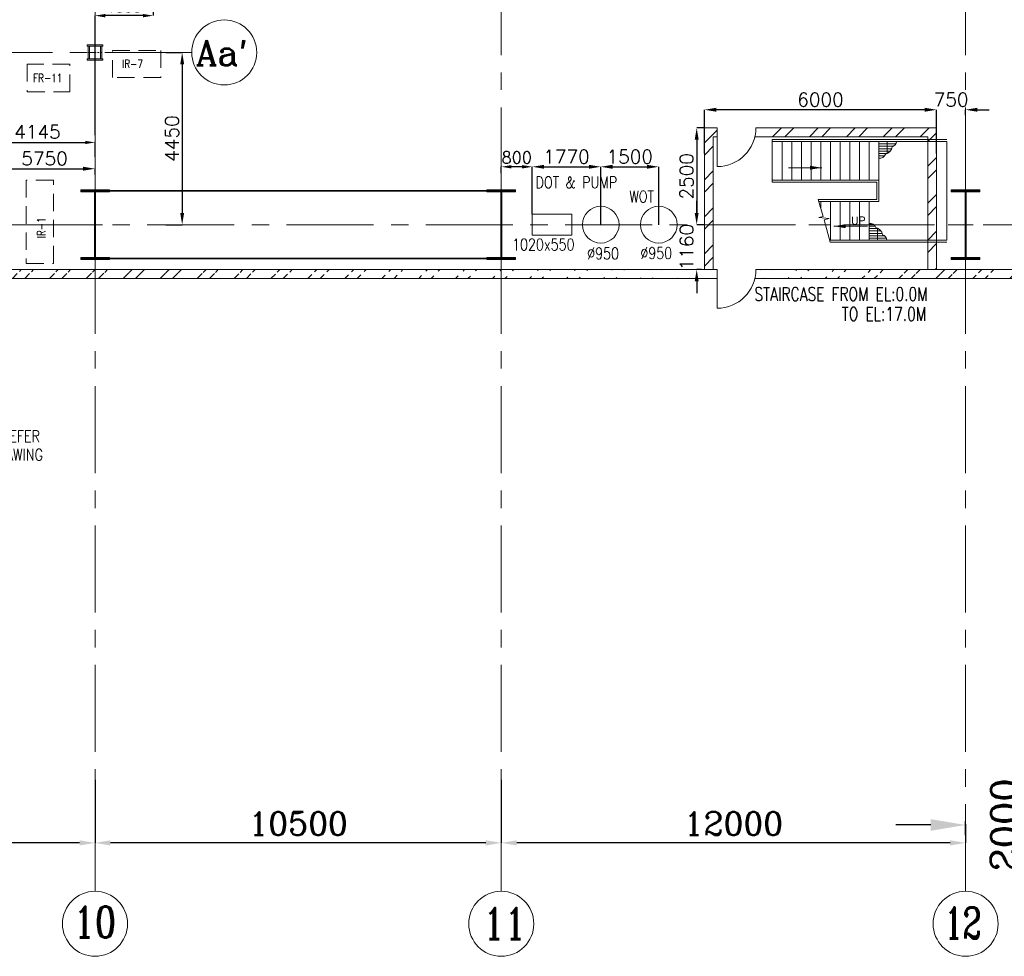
# Model space of a CAD drawing. Header units: inches. Extents: x 0 to 1545919, y 0 to 23143738.
# Tile 132 of 197: x 129344 to 154790, y 120237 to 144432. Entities that reach past the tile are written whole.
import ezdxf

# ---------------------------------------------------------------- set-up
doc = ezdxf.new("R2010")
doc.units = ezdxf.units.IN
doc.header["$LTSCALE"] = 1800
doc.header["$MEASUREMENT"] = 0
for name, pattern in [('CENTER', [2, 1.25, -0.25, 0.25, -0.25]), ('CENTER2', [1.125, 0.75, -0.125, 0.125, -0.125]), ('HIDDEN', [0.375, 0.25, -0.125])]:
    doc.linetypes.add(name, pattern=pattern)
doc.layers.get('0').update_dxf_attribs({"color": 253, "lineweight": 5})
doc.layers.get('Defpoints').update_dxf_attribs({"lineweight": 18})
for name, color, linetype, lineweight in [('A-REMOVABLE GRATING', 252, 'Continuous', 9), ('AUX COL', 1, 'Continuous', 18), ('BRACING', 1, 'HIDDEN', 18), ('CEN', 8, 'CENTER', 18), ('COL', 1, 'Continuous', 18), ('DIM', 4, 'Continuous', 18), ('DOOR', 235, 'Continuous', 13), ('EQUIP', 8, 'HIDDEN', 9), ('EXPERIMENT', 6, 'Continuous', 18), ('GRID', 251, 'CENTER', 18), ('STAIR', 2, 'Continuous', 18), ('TEXT', 3, 'Continuous', 18), ('TXT', 3, 'Continuous', 18), ('WALL', 6, 'Continuous', 18)]:
    doc.layers.add(name, color=color, linetype=linetype, lineweight=lineweight)
doc.styles.add('COMPLEX', font='complex')
doc.styles.add('ROMANC', font='ROMANC.SHX')
doc.styles.add('ROMANS', font='romans.shx')
doc.styles.add('S3', font='simplex.shx', dxfattribs={"width": 0.75, "height": 320})
doc.linetypes.add('FENCELINE1', pattern='A,0.25,-0.1,[133,ltypeshp.shx,S=0.1,R=0,X=-0.1,Y=0],-0.1,1', length=1.45)
doc.dimstyles.new('K2', dxfattribs={"dimtxt": 600, "dimasz": 400, "dimexe": 200, "dimexo": 200, "dimgap": 200, "dimtad": 1, "dimdec": 0, "dimzin": 0, "dimdsep": 46, "dimtxsty": 'ROMANC', "dimcen": 0.09, "dimclrd": 256, "dimclrt": 4, "dimadec": 0, "dimazin": 0, "dimtfac": 1, "dimtdec": 0, "dimtofl": 0, "dimtmove": 1, "dimatfit": 3, "dimfxl": 0.18, "dimtolj": 1, "dimtzin": 0, "dimarcsym": 0})
doc.dimstyles.new('MAIN', dxfattribs={"dimtxt": 350, "dimasz": 250, "dimexe": 20, "dimexo": 20, "dimgap": 100, "dimtad": 1, "dimdec": 0, "dimzin": 0, "dimdsep": 46, "dimtxsty": 'ROMANS', "dimcen": 0.09, "dimclrd": 256, "dimclre": 9, "dimclrt": 256, "dimadec": 0, "dimazin": 0, "dimtfac": 1, "dimtdec": 0, "dimtofl": 0, "dimtmove": 0, "dimatfit": 3, "dimfxl": 0.18, "dimtolj": 1, "dimtzin": 0, "dimarcsym": 0})
doc.dimstyles.new('USER175', dxfattribs={"dimscale": 175, "dimtxt": 2, "dimasz": 1.75, "dimexe": 0, "dimexo": 0, "dimgap": 0.5, "dimtad": 1, "dimdec": 0, "dimzin": 0, "dimdsep": 46, "dimtxsty": 'ROMANS', "dimcen": 0, "dimclrd": 4, "dimclre": 4, "dimclrt": 4, "dimadec": 0, "dimazin": 0, "dimtfac": 0.09, "dimtdec": 0, "dimtix": 1, "dimtofl": 0, "dimtmove": 0, "dimatfit": 3, "dimfxl": 1, "dimtolj": 1, "dimtzin": 0, "dimarcsym": 0})
pattern_1 = [(0, (-336986.62, -83838.76), (0, 62.5), []), (90, (-336986.62, -83838.76), (-250, 2e-14), [])]

# ---------------------------------------------------------------- blocks, each defined once
blk = doc.blocks.new('A-ROW COLUMN')
at = {"layer": 'COL'}
h = blk.add_hatch(dxfattribs=at)
h.set_pattern_fill('ANSI31', color=256, scale=200, style=0)
h.set_pattern_definition([(45, (165226.353, 18853.894), (-17.67767, 17.67767), [])])
h.paths.add_polyline_path([(180799, 40890), (181539, 40890), (181539, 40840), (180799, 40840)])
h.paths.add_polyline_path([(181153, 42590), (181185, 42590), (181185, 40890), (181153, 40890)])
h.paths.add_polyline_path([(180799, 42640), (181539, 42640), (181539, 42590), (180799, 42590)])
blk.add_line((181169, 40840), (181169, 42640))
at = {"layer": 'CEN'}
for p, q in [((181169, 40840), (181169, 42640)), ((180977, 41740), (181360, 41740))]:
    blk.add_line(p, q, dxfattribs=at)
at = {"layer": 'COL'}
for points in [[(180799, 42640), (181539, 42640), (181539, 42590), (180799, 42590)], [(181153, 42590), (181185, 42590), (181185, 40890), (181153, 40890)], [(180799, 40890), (181539, 40890), (181539, 40840), (180799, 40840)]]:
    blk.add_lwpolyline(points, close=True, dxfattribs=at)
blk = doc.blocks.new('*D753')
at = {"layer": 'Defpoints', "color": 0, "transparency": 16777216}
for p in [(153790, 123630), (153790, 123267), (155790, 123268)]:
    blk.add_point(p, dxfattribs=at)
at = {"layer": 'DIM', "color": 0, "lineweight": -2, "transparency": 16777216}
for p, q in [((153790, 123367), (153790, 123730)), ((155790, 123368), (155790, 123730))]:
    blk.add_line(p, q, dxfattribs=at)
at = {"layer": 'DIM', "lineweight": -2, "transparency": 16777216}
for p, q in [((152890, 123630), (151990, 123630)), ((156690, 123630), (157590, 123630))]:
    blk.add_line(p, q, dxfattribs=at)
at = {"layer": 'DIM', "transparency": 16777216}
for points in [[(152890, 123780), (152890, 123480), (153790, 123630)], [(156690, 123780), (156690, 123480), (155790, 123630)]]:
    blk.add_solid(points, dxfattribs=at)
at = {"layer": 'DIM', "color": 4, "transparency": 16777216, "insert": (154790, 123630), "char_height": 700, "attachment_point": 5, "rotation": 90, "style": 'COMPLEX'}
blk.add_mtext('\\A1;2000', dxfattribs=at)
blk = doc.blocks.new('AUX COLUMNS')
at = {"color": 2, "linetype": 'CENTER2', "ltscale": 0.15}
for p, q in [((-140538, 50165), (-140538, 50565)), ((-140713, 50365), (-140363, 50365))]:
    blk.add_line(p, q, dxfattribs=at)
at = {"layer": 'AUX COL'}
for p, q in [((-140713, 50201), (-140713, 50529)), ((-140677, 50201), (-140677, 50529)), ((-140399, 50201), (-140399, 50529)), ((-140363, 50201), (-140363, 50529))]:
    blk.add_line(p, q, dxfattribs=at)
for points in [[(-140738, 50565), (-140338, 50565), (-140338, 50529), (-140738, 50529)], [(-140738, 50201), (-140338, 50201), (-140338, 50165), (-140738, 50165)]]:
    blk.add_lwpolyline(points, close=True, dxfattribs=at)
at = {"layer": 'GRID'}
blk.add_line((-138038, 50365), (-163538, 50365), dxfattribs=at)
blk = doc.blocks.new('*D838')
at = {"layer": 'Defpoints', "color": 0, "transparency": 16777216}
for p in [(141790, 124793), (153790, 123649), (141790, 123167)]:
    blk.add_point(p, dxfattribs=at)
at = {"layer": 'DIM', "color": 0, "lineweight": -2, "transparency": 16777216}
for p, q in [((141790, 124793), (141790, 123167)), ((153790, 123649), (153790, 123167))]:
    blk.add_line(p, q, dxfattribs=at)
at = {"layer": 'DIM', "lineweight": -2, "transparency": 16777216}
blk.add_line((153390, 123167), (142190, 123167), dxfattribs=at)
at = {"layer": 'DIM', "transparency": 16777216}
for points in [[(142190, 123234), (142190, 123101), (141790, 123167)], [(153390, 123234), (153390, 123101), (153790, 123167)]]:
    blk.add_solid(points, dxfattribs=at)
at = {"layer": 'DIM', "color": 4, "transparency": 16777216, "insert": (147790, 123667), "char_height": 600, "attachment_point": 5, "style": 'ROMANC'}
blk.add_mtext('\\A1;12000', dxfattribs=at)
blk = doc.blocks.new('*D839')
at = {"layer": 'Defpoints', "color": 0, "transparency": 16777216}
for p in [(131290, 124793), (141790, 123649), (131290, 123167)]:
    blk.add_point(p, dxfattribs=at)
at = {"layer": 'DIM', "color": 0, "lineweight": -2, "transparency": 16777216}
for p, q in [((131290, 124793), (131290, 123167)), ((141790, 123649), (141790, 123167))]:
    blk.add_line(p, q, dxfattribs=at)
at = {"layer": 'DIM', "lineweight": -2, "transparency": 16777216}
blk.add_line((141390, 123167), (131690, 123167), dxfattribs=at)
at = {"layer": 'DIM', "transparency": 16777216}
for points in [[(131690, 123234), (131690, 123101), (131290, 123167)], [(141390, 123234), (141390, 123101), (141790, 123167)]]:
    blk.add_solid(points, dxfattribs=at)
at = {"layer": 'DIM', "color": 4, "transparency": 16777216, "insert": (136540, 123667), "char_height": 600, "attachment_point": 5, "style": 'ROMANC'}
blk.add_mtext('\\A1;10500', dxfattribs=at)
blk = doc.blocks.new('*D840')
at = {"layer": 'Defpoints', "color": 0, "transparency": 16777216}
for p in [(120290, 124793), (131290, 123649), (120290, 123167)]:
    blk.add_point(p, dxfattribs=at)
at = {"layer": 'DIM', "color": 0, "lineweight": -2, "transparency": 16777216}
for p, q in [((120290, 124793), (120290, 123167)), ((131290, 123649), (131290, 123167))]:
    blk.add_line(p, q, dxfattribs=at)
at = {"layer": 'DIM', "lineweight": -2, "transparency": 16777216}
blk.add_line((130890, 123167), (120690, 123167), dxfattribs=at)
at = {"layer": 'DIM', "transparency": 16777216}
for points in [[(120690, 123234), (120690, 123101), (120290, 123167)], [(130890, 123234), (130890, 123101), (131290, 123167)]]:
    blk.add_solid(points, dxfattribs=at)
at = {"layer": 'DIM', "color": 4, "transparency": 16777216, "insert": (125790, 123667), "char_height": 600, "attachment_point": 5, "style": 'ROMANC'}
blk.add_mtext('\\A1;11000', dxfattribs=at)
blk = doc.blocks.new('*D848')
at = {"layer": 'Defpoints', "color": 0, "transparency": 16777216}
for p in [(133123, 143587), (133123, 139137), (133543, 139137)]:
    blk.add_point(p, dxfattribs=at)
at = {"layer": 'DIM', "color": 4, "lineweight": -2, "transparency": 16777216}
for p, q in [((133123, 143587), (133543, 143587)), ((133543, 143281), (133543, 139443)), ((133123, 139137), (133543, 139137))]:
    blk.add_line(p, q, dxfattribs=at)
at = {"layer": 'DIM', "color": 4, "transparency": 16777216}
for points in [[(133492, 143281), (133594, 143281), (133543, 143587)], [(133492, 139443), (133594, 139443), (133543, 139137)]]:
    blk.add_solid(points, dxfattribs=at)
at = {"layer": 'DIM', "color": 4, "transparency": 16777216, "insert": (133280, 141362), "char_height": 350, "attachment_point": 5, "rotation": 90, "style": 'ROMANS'}
blk.add_mtext('\\A1;4450', dxfattribs=at)
blk = doc.blocks.new('JUNCTION BOXES & IR')
at = {"layer": 'EQUIP'}
for points in [[(298655, 76027), (299905, 76027), (299905, 75327), (298655, 75327)], [(296455, 74959), (297555, 74959), (297555, 75677), (296455, 75677)], [(297130, 70527), (297130, 72677), (296430, 72677), (296430, 70527)]]:
    blk.add_lwpolyline(points, close=True, dxfattribs=at)
at = {"layer": 'EQUIP', "style": 'ROMANS', "width": 0.8}
for s, p in [('IR-7', (298905, 75577)), ('FR-11', (296605, 75209))]:
    blk.add_text(s, height=210, dxfattribs=at).set_placement(p)
blk.add_text('IR-1', height=210, rotation=90, dxfattribs=at).set_placement((296922, 71174, 300))
blk = doc.blocks.new('*D1099')
at = {"layer": 'Defpoints', "color": 0, "transparency": 16777216}
for p in [(131290, 144537), (132790, 144656), (131290, 141447)]:
    blk.add_point(p, dxfattribs=at)
at = {"layer": 'DIM', "color": 4, "lineweight": -2, "transparency": 16777216}
for p, q in [((131290, 141447), (131290, 144537)), ((132528, 144537), (131553, 144537)), ((132790, 144656), (132790, 144537))]:
    blk.add_line(p, q, dxfattribs=at)
at = {"layer": 'DIM', "color": 4, "transparency": 16777216}
for points in [[(131553, 144581), (131553, 144493), (131290, 144537)], [(132528, 144581), (132528, 144493), (132790, 144537)]]:
    blk.add_solid(points, dxfattribs=at)
at = {"layer": 'DIM', "color": 4, "transparency": 16777216, "insert": (132040, 144756), "char_height": 262.5, "attachment_point": 5, "style": 'ROMANS'}
blk.add_mtext('\\A1;1500', dxfattribs=at)
blk = doc.blocks.new('*D1101')
at = {"layer": 'Defpoints', "color": 0, "transparency": 16777216}
for p in [(131290, 140583), (125540, 140437), (131290, 140437)]:
    blk.add_point(p, dxfattribs=at)
at = {"layer": 'DIM', "color": 4, "lineweight": -2, "transparency": 16777216}
for p, q in [((125540, 140437), (125540, 140583)), ((125846, 140583), (130984, 140583)), ((131290, 140437), (131290, 140583))]:
    blk.add_line(p, q, dxfattribs=at)
at = {"layer": 'DIM', "color": 4, "transparency": 16777216}
for points in [[(125846, 140634), (125846, 140532), (125540, 140583)], [(130984, 140634), (130984, 140532), (131290, 140583)]]:
    blk.add_solid(points, dxfattribs=at)
at = {"layer": 'DIM', "color": 4, "transparency": 16777216, "insert": (129986, 140846), "char_height": 350, "attachment_point": 5, "style": 'ROMANS'}
blk.add_mtext('\\A1;5750', dxfattribs=at)
blk = doc.blocks.new('*D971')
at = {"layer": 'Defpoints', "color": 0, "transparency": 16777216}
for p in [(131290, 141261), (127145, 140868), (131290, 140868)]:
    blk.add_point(p, dxfattribs=at)
at = {"layer": 'DIM', "color": 9, "lineweight": -2, "transparency": 16777216}
for p, q in [((127145, 140888), (127145, 141281)), ((131290, 140888), (131290, 141281))]:
    blk.add_line(p, q, dxfattribs=at)
at = {"layer": 'DIM', "lineweight": -2, "transparency": 16777216}
blk.add_line((127395, 141261), (131040, 141261), dxfattribs=at)
at = {"layer": 'DIM', "transparency": 16777216}
for points in [[(127395, 141303), (127395, 141220), (127145, 141261)], [(131040, 141303), (131040, 141220), (131290, 141261)]]:
    blk.add_solid(points, dxfattribs=at)
at = {"layer": 'DIM', "transparency": 16777216, "insert": (129803, 141536), "char_height": 350, "attachment_point": 5, "style": 'ROMANS'}
blk.add_mtext('\\A1;4145', dxfattribs=at)
blk = doc.blocks.new('*D674')
at = {"layer": 'Defpoints', "color": 0, "transparency": 16777216}
for p in [(153790, 142106), (153040, 141965), (153790, 141965)]:
    blk.add_point(p, dxfattribs=at)
at = {"layer": 'DIM', "color": 4, "lineweight": -2, "transparency": 16777216}
for p, q in [((152734, 142106), (152428, 142106)), ((153040, 141965), (153040, 142106)), ((153790, 141965), (153790, 142106)), ((154096, 142106), (154403, 142106))]:
    blk.add_line(p, q, dxfattribs=at)
at = {"layer": 'DIM', "color": 4, "transparency": 16777216}
for points in [[(152734, 142157), (152734, 142055), (153040, 142106)], [(154096, 142157), (154096, 142055), (153790, 142106)]]:
    blk.add_solid(points, dxfattribs=at)
at = {"layer": 'DIM', "color": 4, "transparency": 16777216, "insert": (153415, 142368), "char_height": 350, "attachment_point": 5, "style": 'ROMANS'}
blk.add_mtext('\\A1;750', dxfattribs=at)
blk = doc.blocks.new('*D675')
at = {"layer": 'Defpoints', "color": 0, "transparency": 16777216}
for p in [(147040, 142106), (147040, 140977), (153040, 140977)]:
    blk.add_point(p, dxfattribs=at)
at = {"layer": 'DIM', "color": 4, "lineweight": -2, "transparency": 16777216}
for p, q in [((147040, 140977), (147040, 142106)), ((152734, 142106), (147346, 142106)), ((153040, 140977), (153040, 142106))]:
    blk.add_line(p, q, dxfattribs=at)
at = {"layer": 'DIM', "color": 4, "transparency": 16777216}
for points in [[(147346, 142157), (147346, 142055), (147040, 142106)], [(152734, 142157), (152734, 142055), (153040, 142106)]]:
    blk.add_solid(points, dxfattribs=at)
at = {"layer": 'DIM', "color": 4, "transparency": 16777216, "insert": (150040, 142368), "char_height": 350, "attachment_point": 5, "style": 'ROMANS'}
blk.add_mtext('\\A1;6000', dxfattribs=at)
blk = doc.blocks.new('*D676')
at = {"layer": 'Defpoints', "color": 0, "transparency": 16777216}
for p in [(147040, 141637), (146840, 139137), (147040, 139137)]:
    blk.add_point(p, dxfattribs=at)
at = {"layer": 'DIM', "color": 4, "lineweight": -2, "transparency": 16777216}
for p, q in [((147040, 141637), (146840, 141637)), ((146840, 141331), (146840, 139443)), ((147040, 139137), (146840, 139137))]:
    blk.add_line(p, q, dxfattribs=at)
at = {"layer": 'DIM', "color": 4, "transparency": 16777216}
for points in [[(146789, 141331), (146891, 141331), (146840, 141637)], [(146789, 139443), (146891, 139443), (146840, 139137)]]:
    blk.add_solid(points, dxfattribs=at)
at = {"layer": 'DIM', "color": 4, "transparency": 16777216, "insert": (146578, 140387), "char_height": 350, "attachment_point": 5, "rotation": 90, "style": 'ROMANS'}
blk.add_mtext('\\A1;2500', dxfattribs=at)
blk = doc.blocks.new('*D677')
at = {"layer": 'Defpoints', "color": 0, "transparency": 16777216}
for p in [(147040, 139137), (146840, 137977), (146967, 137977)]:
    blk.add_point(p, dxfattribs=at)
at = {"layer": 'DIM', "color": 4, "lineweight": -2, "transparency": 16777216}
for p, q in [((146840, 139443), (146840, 139750)), ((147040, 139137), (146840, 139137)), ((146967, 137977), (146840, 137977)), ((146840, 137671), (146840, 137365))]:
    blk.add_line(p, q, dxfattribs=at)
at = {"layer": 'DIM', "color": 4, "transparency": 16777216}
for points in [[(146789, 139443), (146891, 139443), (146840, 139137)], [(146789, 137671), (146891, 137671), (146840, 137977)]]:
    blk.add_solid(points, dxfattribs=at)
at = {"layer": 'DIM', "color": 4, "transparency": 16777216, "insert": (146578, 138557), "char_height": 350, "attachment_point": 5, "rotation": 90, "style": 'ROMANS'}
blk.add_mtext('\\A1;1160', dxfattribs=at)
blk = doc.blocks.new('*D1057')
at = {"layer": 'Defpoints', "color": 0, "transparency": 16777216}
for p in [(144360, 140633), (142590, 139412), (144360, 139137)]:
    blk.add_point(p, dxfattribs=at)
at = {"layer": 'DIM', "color": 4, "lineweight": -2, "transparency": 16777216}
for p, q in [((142590, 139412), (142590, 140633)), ((142896, 140633), (144053, 140633)), ((144360, 139137), (144360, 140633))]:
    blk.add_line(p, q, dxfattribs=at)
at = {"layer": 'DIM', "color": 4, "transparency": 16777216}
for points in [[(142896, 140684), (142896, 140582), (142590, 140633)], [(144053, 140684), (144053, 140582), (144360, 140633)]]:
    blk.add_solid(points, dxfattribs=at)
at = {"layer": 'DIM', "color": 4, "transparency": 16777216, "insert": (143475, 140895), "char_height": 350, "attachment_point": 5, "style": 'ROMANS'}
blk.add_mtext('\\A1;1770', dxfattribs=at)
blk = doc.blocks.new('*D1058')
at = {"layer": 'Defpoints', "color": 0, "transparency": 16777216}
for p in [(145860, 140633), (144360, 140377), (145860, 139137)]:
    blk.add_point(p, dxfattribs=at)
at = {"layer": 'DIM', "color": 4, "lineweight": -2, "transparency": 16777216}
for p, q in [((144360, 140377), (144360, 140633)), ((144666, 140633), (145553, 140633)), ((145860, 139137), (145860, 140633))]:
    blk.add_line(p, q, dxfattribs=at)
at = {"layer": 'DIM', "color": 4, "transparency": 16777216}
for points in [[(144666, 140684), (144666, 140582), (144360, 140633)], [(145553, 140684), (145553, 140582), (145860, 140633)]]:
    blk.add_solid(points, dxfattribs=at)
at = {"layer": 'DIM', "color": 4, "transparency": 16777216, "insert": (145110, 140895), "char_height": 350, "attachment_point": 5, "style": 'ROMANS'}
blk.add_mtext('\\A1;1500', dxfattribs=at)
blk = doc.blocks.new('*D678')
at = {"layer": 'Defpoints', "color": 0, "transparency": 16777216}
for p in [(141790, 140633), (141790, 140465), (142590, 139412)]:
    blk.add_point(p, dxfattribs=at)
at = {"layer": 'DIM', "color": 4, "lineweight": -2, "transparency": 16777216}
for p, q in [((141790, 140465), (141790, 140633)), ((142327, 140633), (142053, 140633)), ((142590, 139412), (142590, 140633))]:
    blk.add_line(p, q, dxfattribs=at)
at = {"layer": 'DIM', "color": 4, "transparency": 16777216}
for points in [[(142053, 140676), (142053, 140589), (141790, 140633)], [(142327, 140676), (142327, 140589), (142590, 140633)]]:
    blk.add_solid(points, dxfattribs=at)
at = {"layer": 'DIM', "color": 4, "transparency": 16777216, "insert": (142190, 140873), "char_height": 306.2, "attachment_point": 5, "style": 'ROMANS'}
blk.add_mtext('\\A1;800', dxfattribs=at)
blk = doc.blocks.new('STAIR AT A-ROW')
at = {"layer": 'A-REMOVABLE GRATING'}
h = blk.add_hatch(dxfattribs=at)
h.set_pattern_fill('GRATE', color=256, scale=2000, style=0)
h.set_pattern_definition(pattern_1)
h.paths.add_polyline_path([(154950, 57310, 0.269537), (155061, 57449), (154602, 57449), (154602, 57020, 0.388318), (154775, 57122, 0.326637)])
h = blk.add_hatch(dxfattribs=at)
h.set_pattern_fill('GRATE', color=256, scale=2000, style=0)
h.set_pattern_definition(pattern_1)
h.paths.add_polyline_path([(154700, 55038, -0.269537), (154811, 54898), (154352, 54898), (154352, 55328, -0.388318), (154525, 55226, -0.326637)])
for centre, radius, start, end in [((154734, 57336), 217, 280.8052, 353.161), ((154886, 57475), 178, 291.2949, 351.6342), ((154633, 57166), 149, 258.1134, 343.0018), ((154383, 55182), 149, 16.9982, 101.8866), ((154484, 55012), 217, 6.839, 79.1948), ((154636, 54872), 178, 8.3658, 68.7051)]:
    blk.add_arc(centre, radius, start, end, dxfattribs=at)
at = {"layer": 'STAIR'}
for p, q in [((154602, 57449), (151852, 57449)), ((154602, 54898), (153333, 54898))]:
    blk.add_line(p, q, dxfattribs=at)
at = {"layer": 'STAIR', "linetype": 'FENCELINE1', "ltscale": 0.25}
for points in [[(151852, 57499), (156362, 57499)], [(151852, 56399), (154552, 56399), (154552, 55948), (153040, 55948)], [(156362, 54848), (154602, 54848), (153347, 54848)]]:
    blk.add_lwpolyline(points, dxfattribs=at)
at = {"layer": 'STAIR'}
for points in [[(151852, 57499), (151852, 56399)], [(152102, 57449), (152102, 56449)], [(152352, 57449), (152352, 56449)], [(152602, 57449), (152602, 56449)], [(152852, 57449), (152852, 56449)], [(153102, 57449), (153102, 56449)], [(153352, 57449), (153352, 56449)], [(153602, 57449), (153602, 56449)], [(153852, 57449), (153852, 56449)], [(154102, 57449), (154102, 56449)], [(154352, 57449), (154352, 56449)], [(154602, 57449), (154602, 55898)], [(154602, 57449), (156362, 57449), (156362, 54898), (154602, 54898)], [(151852, 56449), (154602, 56449)], [(153347, 54848), (153191, 55425), (153318, 55455), (153050, 55481), (153168, 55513), (153040, 55948)], [(153055, 55898), (154602, 55898)], [(153102, 55737), (153102, 55898)], [(153352, 54898), (153352, 55898)], [(153602, 54898), (153602, 55898)], [(153852, 54898), (153852, 55898)], [(154102, 54898), (154102, 55898)], [(154352, 54898), (154352, 55898)], [(153102, 55476), (153102, 55495)]]:
    blk.add_lwpolyline(points, dxfattribs=at)
at = {"layer": 'TEXT', "style": 'ROMANC'}
blk.add_text('UP', height=200, dxfattribs=at).set_placement((153890, 55301))
at = {"layer": 'DIM'}
for points in [[(153132, 56770), (152267, 56770)], [(153445, 55259), (154310, 55259)]]:
    blk.add_leader(points, dimstyle='USER175', dxfattribs=at)

msp = doc.modelspace()

# ---------------------------------------------------------------- hatches: boundary and pattern name
h = msp.add_hatch()
h.set_pattern_fill('ANSI32', color=256, scale=1800, style=0)
h.set_pattern_definition([(45, (108.2, 1954.5), (-477.297, 477.297), []), (45, (426.4, 1954.5), (-477.297, 477.297), [])])
h.paths.add_polyline_path([(147270.003, 139137.047), (147040.003, 139137.047), (147040.003, 137977.047), (147270.003, 137977.047)])
h.paths.add_polyline_path([(147270.003, 141407.047), (147370.003, 141407.047), (147370.003, 141637.047), (147040.003, 141637.047), (147040.003, 139137.047), (147270.003, 139137.047)])
h = msp.add_hatch()
h.set_pattern_fill('ANSI32', color=256, scale=1800, style=0)
h.set_pattern_definition([(45, (634922, 57637.6), (-477.2971, 477.2971), []), (45, (635240.2, 57637.6), (-477.2971, 477.2971), [])])
h.paths.add_polyline_path([(153040.003, 139137.047), (152810.003, 139137.047), (152810.003, 137977.047), (153040.003, 137977.047)])
h.paths.add_polyline_path([(148396.66, 141637.047), (148396.66, 141407.047), (152810.003, 141407.047), (152810.003, 139137.047), (153040.003, 139137.047), (153040.003, 141637.047)])
h = msp.add_hatch()
h.set_pattern_fill('ANSI32', color=256, scale=1800, style=0)
edge = h.paths.add_edge_path()
edge.add_line((107651.5, 137747.047), (147370.003, 137747.047))
edge.add_line((124240.003, 137977.047), (147370.003, 137977.047))
h = msp.add_hatch()
h.set_pattern_fill('ANSI32', color=256, scale=1800, style=0)
edge = h.paths.add_edge_path()
edge.add_line((148343.193, 137747.047), (157540.003, 137747.047))
edge.add_line((148370.003, 137977.047), (157540.003, 137977.047))

# ---------------------------------------------------------------- linework, layer by layer
for centre in [(134630.344, 143587.047), (134630.344, 143587.047), (131290.003, 121077.71), (141790.003, 121077.71), (153790.003, 121077.71), (153790.003, 121077.71)]:
    msp.add_circle(centre, 840.342)
at = {"layer": 'BRACING', "const_width": 40}
for points in [[(131660.003, 140012.047), (141420.003, 140012.047)], [(131660.003, 138262.047), (141420.003, 138262.047)]]:
    msp.add_lwpolyline(points, dxfattribs=at)
at = {"layer": 'DOOR'}
for centre in [(147370.003, 141637.047), (147370.003, 137977.047)]:
    msp.add_arc(centre, 1000, 270, 0, dxfattribs=at)
at = {"layer": 'EXPERIMENT', "color": 1}
msp.add_lwpolyline([(143609.531, 138862.047), (142589.531, 138862.047), (142589.531, 139412.047), (143609.531, 139412.047)], close=True, dxfattribs=at)
for centre in [(144359.531, 139137.047), (145859.531, 139137.047)]:
    msp.add_circle(centre, 475, dxfattribs=at)
at = {"layer": 'GRID'}
for p, q in [((131290.003, 121918.052), (131290.003, 185637.047)), ((141790.003, 121918.052), (141790.003, 185637.047)), ((153790.003, 121918.052), (153790.003, 185637.047)), ((160090.003, 139137.047), (24990.003, 139137.047)), ((282590.003, 139137.047), (147490.003, 139137.047))]:
    msp.add_line(p, q, dxfattribs=at)
at = {"layer": 'WALL'}
for p, q in [((147370.003, 141637.047), (147040.003, 141637.047)), ((147040.003, 137977.047), (147040.003, 141637.047)), ((147370.003, 141637.047), (147370.003, 140637.047)), ((153040.003, 141637.047), (148370.003, 141637.047)), ((153040.003, 137977.047), (153040.003, 141637.047)), ((147370.003, 141407.047), (147270.003, 141407.047)), ((147270.003, 137977.047), (147270.003, 141407.047)), ((152810.003, 141407.047), (148343.193, 141407.047)), ((152810.003, 137977.047), (152810.003, 141407.047)), ((120290.003, 137977.047), (147370.003, 137977.047)), ((147370.003, 137977.047), (147370.003, 136977.047)), ((148370.003, 137977.047), (157540.003, 137977.047)), ((124240.003, 137747.047), (147370.003, 137747.047)), ((148343.193, 137747.047), (157540.003, 137747.047))]:
    msp.add_line(p, q, dxfattribs=at)

# ---------------------------------------------------------------- block references
at = {"layer": 'AUX COL'}
msp.add_blockref('AUX COLUMNS', (271827.812, 93222.023), dxfattribs=at)
at = {"layer": 'COL'}
for p in [(-49878.529, 97397.294), (-39378.529, 97397.294), (-27378.529, 97397.294)]:
    msp.add_blockref('A-ROW COLUMN', p, dxfattribs=at)
at = {"layer": 'EQUIP'}
msp.add_blockref('JUNCTION BOXES & IR', (-166915.302, 67610.527), dxfattribs=at)
at = {"layer": 'STAIR'}
msp.add_blockref('STAIR AT A-ROW', (-3057.213, 83838.421), dxfattribs=at)

# ---------------------------------------------------------------- texts
at = {"layer": 'TEXT', "style": 'ROMANC'}
msp.add_text("Aa'", height=650, dxfattribs=at).set_placement((133892.819, 143253.739))
at = {"layer": 'TEXT', "linetype": 'CENTER', "style": 'ROMANS', "width": 0.8}
for s, p in [('1020x550', (142068.152, 138472.973)), ('%%C950', (144008.454, 138244.665)), ('%%C950', (145383.958, 138252.194))]:
    msp.add_text(s, height=300, dxfattribs=at).set_placement(p)
at = {"layer": 'TEXT'}
for s, height, style, width, p in [('STAIRCASE FROM EL:0.0M', 350, 'S3', 0.75, (148332.186, 137168.034)), ('TO EL:17.0M', 350, 'S3', 0.75, (150589.447, 136656.72)), ('FOR CONTINUATION, PLEASE REFER', 300, 'ROMANS', 0.8, (124210.205, 133521.021)), ('REFER CW PIPING LAYOUT DRAWING', 300, 'ROMANS', 0.8, (124225.813, 133042.984)), ('10', 800, 'ROMANC', 0.8, (130736.729, 120723.357)), ('11', 800, 'ROMANC', 0.8, (141324.441, 120683.569)), ('12', 800, 'ROMANC', 0.7, (153238.445, 120700.554))]:
    msp.add_text(s, height=height, dxfattribs=dict(at, style=style, width=width)).set_placement(p)
at = {"layer": 'TXT', "style": 'ROMANS', "width": 0.8}
for s, p in [('DOT & PUMP', (142677.079, 140079.674)), ('WOT', (145097.039, 139713.323))]:
    msp.add_text(s, height=300, dxfattribs=at).set_placement(p)

# ---------------------------------------------------------------- dimensions: what is measured, and where the dimension line sits
at = {"layer": 'DIM'}
for base, p1, p2, override, picture, middle in [((131290.003, 144537.047), (132790.003, 144656.252), (131290.003, 141447.035), {"dimtxt": 1.5, "dimasz": 1.5, "dimtmove": 0}, '*D1099', (132040.003, 144755.797)), ((147040.003, 142105.701), (153040.003, 140977.047), (147040.003, 140977.047), {"dimtmove": 0}, '*D675', (150040.003, 142368.201)), ((153790.003, 142105.701), (153040.003, 141964.713), (153790.003, 141964.713), {"dimtmove": 0}, '*D674', (153415.003, 142368.201))]:
    dim = msp.add_linear_dim(base=base, p1=p1, p2=p2, dimstyle='USER175', override=override, dxfattribs=at)
    dim.commit()
    dim.dimension.update_dxf_attribs({"geometry": picture, "text_midpoint": middle})
for base, p1, p2, angle, dimstyle, override, picture, middle in [((133542.55, 139137.047), (133122.938, 143587.047), (133122.938, 139137.047), 90, 'USER175', {"dimtmove": 0}, '*D848', (133280.05, 141362.047)), ((146840.003, 139137.047), (147040.003, 141637.047), (147040.003, 139137.047), 90, 'USER175', {"dimtmove": 0}, '*D676', (146577.503, 140387.047)), ((146840.003, 137977.047), (147040.003, 139137.047), (146966.552, 137977.047), 90, 'USER175', {"dimtmove": 0}, '*D677', (146577.503, 138557.047)), ((120290.003, 123167.352), (131290.003, 123649.024), (120290.003, 124792.922), 180, 'K2', {"dimexe": 0, "dimexo": 0, "dimtmove": 0}, '*D840', (125790.003, 123667.352)), ((131290.003, 123167.352), (141790.003, 123649.024), (131290.003, 124792.922), 180, 'K2', {"dimexe": 0, "dimexo": 0, "dimtmove": 0}, '*D839', (136540.003, 123667.352)), ((141790.003, 123167.352), (153790.003, 123649.024), (141790.003, 124792.922), 180, 'K2', {"dimexe": 0, "dimexo": 0, "dimtmove": 0}, '*D838', (147790.003, 123667.352))]:
    dim = msp.add_linear_dim(base=base, p1=p1, p2=p2, angle=angle, dimstyle=dimstyle, override=override, dxfattribs=at)
    dim.commit()
    dim.dimension.update_dxf_attribs({"geometry": picture, "text_midpoint": middle})
for base, p1, p2, dimstyle, picture, middle in [((131290.003, 141261.317), (127145.003, 140868.222), (131290.003, 140868.222), 'MAIN', '*D971', (129803.275, 141261.317)), ((131290.003, 140583.138), (125540.003, 140437.047), (131290.003, 140437.047), 'USER175', '*D1101', (129985.709, 140583.138))]:
    dim = msp.add_linear_dim(base=base, p1=p1, p2=p2, dimstyle=dimstyle, override={"dimtmove": 0}, dxfattribs=at)
    dim.commit()
    dim.dimension.update_dxf_attribs({"geometry": picture, "text_midpoint": middle, "dimtype": 160})
dim = msp.add_linear_dim(base=(141790.003, 140632.618), p1=(142589.531, 139412.047), p2=(141790.003, 140464.937), angle=180, dimstyle='USER175', override={"dimtxt": 1.75, "dimasz": 1.5}, dxfattribs=at)
dim.commit()
dim.dimension.update_dxf_attribs({"geometry": '*D678', "text_midpoint": (142189.767, 140632.618), "dimtype": 160})
for base, p1, p2, picture, middle in [((144359.531, 140632.618), (142589.531, 139412.047), (144359.531, 139137.047), '*D1057', (143474.531, 140895.118)), ((145859.531, 140632.618), (144359.531, 140376.95), (145859.531, 139137.047), '*D1058', (145109.531, 140895.118))]:
    dim = msp.add_linear_dim(base=base, p1=p1, p2=p2, dimstyle='USER175', dxfattribs=at)
    dim.commit()
    dim.dimension.update_dxf_attribs({"geometry": picture, "text_midpoint": middle})
dim = msp.add_linear_dim(base=(153790.003, 123630.131), p1=(155790.003, 123267.899), p2=(153790.003, 123266.933), angle=180, dimstyle='K2', override={"dimtxt": 700, "dimasz": 900, "dimexe": 100, "dimexo": 100, "dimgap": 300, "dimtxsty": 'COMPLEX', "dimtmove": 0}, dxfattribs=at)
dim.commit()
dim.dimension.update_dxf_attribs({"geometry": '*D753', "text_midpoint": (154790.003, 123630.131), "dimtype": 160, "text_rotation": 90})

doc.saveas('drawing.dxf')
